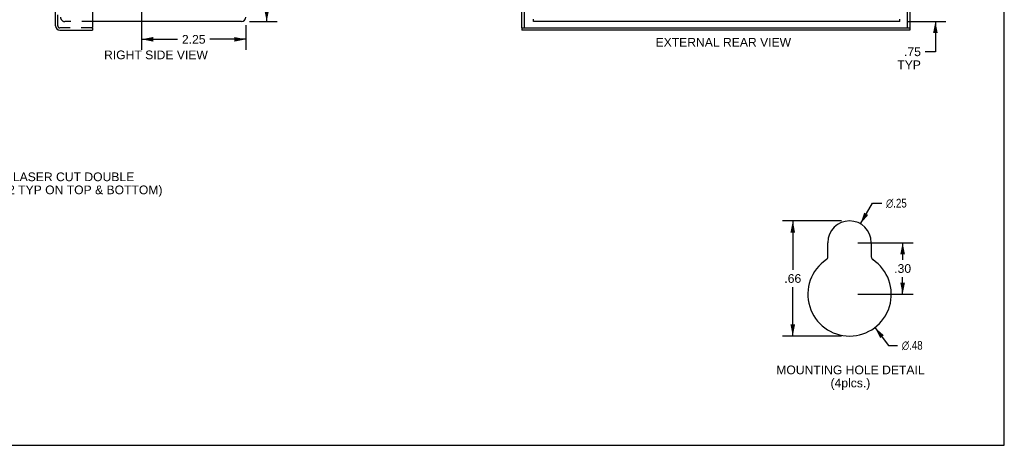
# Model space of a CAD drawing. Header units: inches. Extents: x 0 to 42.5, y 0 to 27.5.
# Tile 12 of 14: x 21.2 to 42.5, y 0 to 9.2. Entities that reach past the tile are written whole.
import ezdxf

# ---------------------------------------------------------------- set-up
doc = ezdxf.new("R2010")
doc.units = ezdxf.units.IN
doc.header["$LTSCALE"] = 2.3375
doc.header["$MEASUREMENT"] = 0
doc.linetypes.add('HIDDEN', pattern=[0.2, 0.1, -0.1])
doc.layers.get('0').update_dxf_attribs({"linetype": 'CONTINUOUS'})
for name, color, linetype in [('DEFAULT_2', 8, 'HIDDEN'), ('DIMENSIONS', 7, 'CONTINUOUS'), ('DOOR_ASSEMBLY', 7, 'CONTINUOUS')]:
    doc.layers.add(name, color=color, linetype=linetype)
doc.styles.get("Standard").update_dxf_attribs({"font": 'arial.ttf'})
doc.styles.add('TEXTSTYLE_1', font='gdt', dxfattribs={"width": 0.8})
doc.dimstyles.new('DIMSTYLE_1', dxfattribs={"dimtxt": 0.1875, "dimasz": 0.25, "dimexe": 0.09, "dimexo": 0.07, "dimgap": 0.0375, "dimtad": 0, "dimtih": 1, "dimtoh": 1, "dimzin": 4, "dimdsep": 46, "dimtxsty": 'Standard', "dimblk": '_FILLED', "dimblk1": '_FILLED', "dimblk2": '_FILLED', "dimcen": 0.09, "dimadec": 3, "dimazin": 1, "dimtfac": 1, "dimtdec": 3, "dimtofl": 0, "dimtmove": 0, "dimatfit": 3, "dimldrblk": '_FILLED', "dimfxl": 1, "dimtolj": 1, "dimtzin": 4, "dimarcsym": 0})
doc.dimstyles.new('DIMSTYLE_2', dxfattribs={"dimtxt": 0.1875, "dimasz": 0.25, "dimexe": 0.09, "dimexo": 0.07, "dimgap": 0.09, "dimtad": 0, "dimtih": 1, "dimtoh": 1, "dimlfac": 0.4, "dimzin": 4, "dimdsep": 46, "dimtxsty": 'Standard', "dimblk": '_FILLED', "dimblk1": '_FILLED', "dimblk2": '_FILLED', "dimcen": 0.09, "dimadec": 3, "dimazin": 1, "dimtfac": 1, "dimtdec": 3, "dimtofl": 0, "dimtmove": 0, "dimatfit": 1, "dimldrblk": '_FILLED', "dimfxl": 1, "dimtolj": 1, "dimtzin": 4, "dimarcsym": 0})
doc.dimstyles.new('DIMSTYLE_3', dxfattribs={"dimtxt": 0.1875, "dimasz": 0.25, "dimexe": 0.09, "dimexo": 0.07, "dimgap": 0.0375, "dimtad": 0, "dimtih": 1, "dimtoh": 1, "dimlfac": 0.4, "dimzin": 4, "dimdsep": 46, "dimtxsty": 'Standard', "dimblk": '_FILLED', "dimblk1": '_FILLED', "dimblk2": '_FILLED', "dimcen": 0.09, "dimadec": 3, "dimazin": 1, "dimtfac": 1, "dimtdec": 3, "dimtofl": 0, "dimtmove": 0, "dimatfit": 3, "dimldrblk": '_FILLED', "dimfxl": 1, "dimtolj": 1, "dimtzin": 4, "dimarcsym": 0})

# ---------------------------------------------------------------- blocks, each defined once
blk = doc.blocks.new('_FILLED')
at = {"color": 0, "linetype": 'ByBlock'}
blk.add_solid([(0, 0), (-1, 0.2), (-1, -0.2)], dxfattribs=at)
blk = doc.blocks.new('*D5')
at = {"layer": 'DIMENSIONS', "color": 2, "linetype": 'Continuous', "transparency": 16777216}
for p, q in [((39.395, 4.774), (39.653, 5.22)), ((39.653, 5.22), (39.854, 5.22))]:
    blk.add_line(p, q, dxfattribs=at)
at = {"layer": 'DIMENSIONS', "color": 2, "linetype": 'Continuous', "transparency": 16777216, "xscale": 0.25, "yscale": 0.25, "zscale": 0.25, "rotation": 239.9728827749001}
blk.add_blockref('_FILLED', (39.395, 4.774), dxfattribs=at)
at = {"layer": 'DIMENSIONS', "color": 2, "linetype": 'Continuous', "transparency": 16777216, "insert": (39.948, 5.314), "char_height": 0.1875, "width": 0.61385, "attachment_point": 1, "line_spacing_factor": 0.9, "style": 'TEXTSTYLE_1'}
blk.add_mtext('{\\fgdt;n}\\fArial;.25', dxfattribs=at)
blk = doc.blocks.new('*D6')
at = {"layer": 'DIMENSIONS', "color": 2, "linetype": 'Continuous', "transparency": 16777216}
for p, q in [((39.708, 2.54), (40.003, 2.155)), ((40.003, 2.155), (40.196, 2.155))]:
    blk.add_line(p, q, dxfattribs=at)
at = {"layer": 'DIMENSIONS', "color": 2, "linetype": 'Continuous', "transparency": 16777216, "xscale": 0.25, "yscale": 0.25, "zscale": 0.25, "rotation": 127.4653944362}
blk.add_blockref('_FILLED', (39.708, 2.54), dxfattribs=at)
at = {"layer": 'DIMENSIONS', "color": 2, "linetype": 'Continuous', "transparency": 16777216, "insert": (40.29, 2.249), "char_height": 0.1875, "width": 0.61385, "attachment_point": 1, "line_spacing_factor": 0.9, "style": 'TEXTSTYLE_1'}
blk.add_mtext('{\\fgdt;n}\\fArial;.48', dxfattribs=at)
blk = doc.blocks.new('*D7')
at = {"layer": 'DIMENSIONS', "color": 2, "linetype": 'Continuous', "transparency": 16777216}
for p, q in [((38.986, 4.837), (37.71, 4.837)), ((37.935, 4.837), (37.935, 3.783)), ((37.935, 2.355), (37.935, 3.408)), ((38.986, 2.355), (37.71, 2.355))]:
    blk.add_line(p, q, dxfattribs=at)
at = {"layer": 'DIMENSIONS', "color": 2, "linetype": 'Continuous', "transparency": 16777216, "xscale": 0.25, "yscale": 0.25, "zscale": 0.25}
for p, rotation in [((37.935, 4.837), 90), ((37.935, 2.355), 270)]:
    blk.add_blockref('_FILLED', p, dxfattribs=dict(at, rotation=rotation))
at = {"layer": 'DIMENSIONS', "color": 2, "linetype": 'Continuous', "transparency": 16777216, "insert": (37.935, 3.69), "char_height": 0.1875, "width": 0.36385, "attachment_point": 2, "line_spacing_factor": 0.9}
blk.add_mtext('.66', dxfattribs=at)
blk = doc.blocks.new('*D12')
at = {"layer": 'DIMENSIONS', "color": 2, "linetype": 'Continuous', "transparency": 16777216}
for p, q in [((41.013, 9.886), (41.013, 10.386)), ((39.716, 9.886), (41.238, 9.886)), ((40.418, 9.136), (41.238, 9.136)), ((41.013, 9.136), (41.013, 8.484)), ((41.013, 8.484), (40.794, 8.484))]:
    blk.add_line(p, q, dxfattribs=at)
at = {"layer": 'DIMENSIONS', "color": 2, "linetype": 'Continuous', "transparency": 16777216, "xscale": 0.25, "yscale": 0.25, "zscale": 0.25}
for p, rotation in [((41.013, 9.886), 270), ((41.013, 9.136), 90)]:
    blk.add_blockref('_FILLED', p, dxfattribs=dict(at, rotation=rotation))
at = {"layer": 'DIMENSIONS', "color": 2, "linetype": 'Continuous', "transparency": 16777216, "insert": (40.7, 8.578), "char_height": 0.1875, "width": 0.50813, "attachment_point": 3, "line_spacing_factor": 0.9}
blk.add_mtext('.75\\PTYP', dxfattribs=at)
blk = doc.blocks.new('*D14')
at = {"layer": 'DIMENSIONS', "color": 2, "linetype": 'Continuous', "transparency": 16777216}
for p, q in [((39.336, 4.368), (40.531, 4.368)), ((40.306, 4.368), (40.306, 3.999)), ((40.306, 3.255), (40.306, 3.624)), ((39.336, 3.255), (40.531, 3.255))]:
    blk.add_line(p, q, dxfattribs=at)
at = {"layer": 'DIMENSIONS', "color": 2, "linetype": 'Continuous', "transparency": 16777216, "xscale": 0.25, "yscale": 0.25, "zscale": 0.25}
for p, rotation in [((40.306, 4.368), 90), ((40.306, 3.255), 270)]:
    blk.add_blockref('_FILLED', p, dxfattribs=dict(at, rotation=rotation))
at = {"layer": 'DIMENSIONS', "color": 2, "linetype": 'Continuous', "transparency": 16777216, "insert": (40.306, 3.905), "char_height": 0.1875, "width": 0.36385, "attachment_point": 2, "line_spacing_factor": 0.9}
blk.add_mtext('.30', dxfattribs=at)
blk = doc.blocks.new('*D20')
at = {"layer": 'DIMENSIONS', "color": 2, "linetype": 'Continuous', "transparency": 16777216}
for p, q in [((24.056, 14.136), (26.806, 14.136)), ((26.581, 14.136), (26.581, 11.824)), ((26.581, 9.136), (26.581, 11.449)), ((26.211, 9.136), (26.806, 9.136))]:
    blk.add_line(p, q, dxfattribs=at)
at = {"layer": 'DIMENSIONS', "color": 2, "linetype": 'Continuous', "transparency": 16777216, "xscale": 0.25, "yscale": 0.25, "zscale": 0.25}
for p, rotation in [((26.581, 14.136), 90), ((26.581, 9.136), 270)]:
    blk.add_blockref('_FILLED', p, dxfattribs=dict(at, rotation=rotation))
at = {"layer": 'DIMENSIONS', "color": 2, "linetype": 'Continuous', "transparency": 16777216, "insert": (26.581, 11.73), "char_height": 0.1875, "width": 0.50953, "attachment_point": 2, "line_spacing_factor": 0.9}
blk.add_mtext('5.00', dxfattribs=at)
blk = doc.blocks.new('*D21')
at = {"layer": 'DIMENSIONS', "color": 2, "linetype": 'Continuous', "transparency": 16777216}
for p, q in [((23.881, 13.961), (23.881, 8.528)), ((26.131, 9.056), (26.131, 8.528)), ((23.881, 8.753), (24.658, 8.753)), ((26.131, 8.753), (25.355, 8.753))]:
    blk.add_line(p, q, dxfattribs=at)
at = {"layer": 'DIMENSIONS', "color": 2, "linetype": 'Continuous', "transparency": 16777216, "xscale": 0.25, "yscale": 0.25, "zscale": 0.25, "rotation": 180}
blk.add_blockref('_FILLED', (23.881, 8.753), dxfattribs=at)
at = {"layer": 'DIMENSIONS', "color": 2, "linetype": 'Continuous', "transparency": 16777216, "xscale": 0.25, "yscale": 0.25, "zscale": 0.25}
blk.add_blockref('_FILLED', (26.131, 8.753), dxfattribs=at)
at = {"layer": 'DIMENSIONS', "color": 2, "linetype": 'Continuous', "transparency": 16777216, "insert": (25.006, 8.846), "char_height": 0.1875, "width": 0.50953, "attachment_point": 2, "line_spacing_factor": 0.9}
blk.add_mtext('2.25', dxfattribs=at)

msp = doc.modelspace()

# ---------------------------------------------------------------- linework, layer by layer
at = {"color": 7, "linetype": 'Continuous'}
for p, q in [((42.5, 0), (42.5, 27.5)), ((32.339, 9.136), (32.339, 9.184)), ((40.243, 9.136), (40.243, 9.184)), ((0, 0), (42.5, 0))]:
    msp.add_line(p, q, dxfattribs=at)
at = {"color": 3, "linetype": 'Continuous'}
for p, q in [((26.036, 9.136), (22.822, 9.136)), ((40.243, 9.136), (32.339, 9.136)), ((38.692, 4.064), (38.692, 4.368)), ((39.63, 4.368), (39.63, 4.064))]:
    msp.add_line(p, q, dxfattribs=at)
for centre, radius, start, end in [((26.036, 9.231), 0.0948, 270, 360), ((39.161, 4.368), 0.469, 0, 180), ((38.617, 4.064), 0.075, 303.8964, 360), ((39.705, 4.064), 0.075, 180, 236.1036), ((39.161, 3.255), 0.9, 123.8964, 56.1036)]:
    msp.add_arc(centre, radius, start, end, dxfattribs=at)
at = {"layer": 'DEFAULT_2', "color": 8, "linetype": 'HIDDEN'}
msp.add_line((22.822, 9.136), (22.226, 9.136), dxfattribs=at)
msp.add_arc((22.226, 9.231), 0.0948, 180, 270, dxfattribs=at)
at = {"layer": 'DOOR_ASSEMBLY', "color": 3, "linetype": 'Continuous'}
for p, q in [((22.024, 9.044), (22.024, 19.229)), ((22.822, 19.261), (22.822, 9.012)), ((32.086, 8.997), (32.086, 19.276)), ((40.461, 9.386), (40.461, 8.997)), ((22.119, 8.949), (22.822, 8.949)), ((40.461, 8.949), (32.086, 8.949))]:
    msp.add_line(p, q, dxfattribs=at)
at = {"layer": 'DOOR_ASSEMBLY', "color": 8, "linetype": 'HIDDEN'}
for p, q in [((22.072, 9.044), (22.072, 19.229)), ((22.807, 8.997), (22.119, 8.997))]:
    msp.add_line(p, q, dxfattribs=at)
at = {"layer": 'DOOR_ASSEMBLY', "color": 7, "linetype": 'Continuous'}
for p, q in [((32.134, 19.276), (32.134, 8.997)), ((40.413, 8.997), (40.413, 9.386)), ((22.807, 8.997), (22.822, 8.997)), ((22.822, 8.997), (22.822, 8.949)), ((32.086, 8.997), (40.461, 8.997)), ((32.086, 8.997), (32.086, 8.949)), ((40.461, 8.997), (40.461, 8.949))]:
    msp.add_line(p, q, dxfattribs=at)
at = {"layer": 'DOOR_ASSEMBLY', "color": 3, "linetype": 'Continuous'}
for centre, radius, start, end in [((22.119, 9.044), 0.0948, 180, 270), ((22.807, 9.012), 0.015, 270, 360)]:
    msp.add_arc(centre, radius, start, end, dxfattribs=at)
at = {"layer": 'DOOR_ASSEMBLY', "color": 8, "linetype": 'HIDDEN'}
msp.add_arc((22.119, 9.044), 0.0468, 180, 270, dxfattribs=at)

# ---------------------------------------------------------------- texts
at = {"layer": 'DIMENSIONS', "color": 2, "linetype": 'Continuous', "char_height": 0.1875, "line_spacing_factor": 0.9}
for s, insert, width, attachment_point in [('EXTERNAL REAR VIEW', (36.436, 8.783), 2.91914, 2), ('RIGHT SIDE VIEW', (24.191, 8.511), 2.23606, 2), (' \\fgdt;{\\fgdt;n}\\fArial;1.125 {\\ftxt.shx;\\W0.166667;\\H0.187500; }& \\fgdt;{\\fgdt;n}\\fArial;0.875 LASER CUT DOUBLE\\P KNOCKOUTS. (x2 TYP ON TOP & BOTTOM)', (18.904, 5.882), 5.41729, 1), ('MOUNTING HOLE DETAIL\\P(4plcs.)', (39.179, 1.719), 3.19586, 2)]:
    msp.add_mtext(s, dxfattribs=dict(at, insert=insert, width=width, attachment_point=attachment_point))

# ---------------------------------------------------------------- dimensions: what is measured, and where the dimension line sits
at = {"layer": 'DIMENSIONS', "color": 2, "linetype": 'Continuous'}
for base, p1, p2, angle, dimstyle, picture, middle in [((23.881, 8.753), (26.131, 9.126), (23.881, 14.031), 180, 'DIMSTYLE_1', '*D21', (25.005, 8.751)), ((26.581, 14.136), (26.141, 9.136), (23.986, 14.136), 90, 'DIMSTYLE_1', '*D20', (26.581, 11.635)), ((37.935, 2.355), (39.056, 4.837), (39.056, 2.355), 270, 'DIMSTYLE_3', '*D7', (37.941, 3.595)), ((40.306, 3.255), (39.266, 4.368), (39.266, 3.255), 270, 'DIMSTYLE_3', '*D14', (40.312, 3.81))]:
    dim = msp.add_linear_dim(base=base, p1=p1, p2=p2, angle=angle, dimstyle=dimstyle, dxfattribs=at)
    dim.commit()
    dim.dimension.update_dxf_attribs({"geometry": picture, "text_midpoint": middle, "dimtype": 160})
dim = msp.add_linear_dim(base=(41.013, 9.886), p1=(40.348, 9.136), p2=(39.646, 9.886), angle=90, text='<>\\PTYP', dimstyle='DIMSTYLE_1', dxfattribs=at)
dim.commit()
dim.dimension.update_dxf_attribs({"geometry": '*D12', "text_midpoint": (40.446, 8.344), "dimtype": 160})
for p1, p2, picture, middle in [((39.39535771, 4.77411622), (38.92622351, 3.96243935), '*D5', (40.25476945, 5.21999582)), ((39.708, 2.54), (38.613, 3.969), '*D6', (40.597, 2.155))]:
    dim = msp.add_diameter_dim_2p(p1=p1, p2=p2, text='%%c<>', dimstyle='DIMSTYLE_2', override={"dimpost": '<>'}, dxfattribs=at)
    dim.commit()
    dim.dimension.update_dxf_attribs({"geometry": picture, "text_midpoint": middle, "dimtype": 163})

doc.saveas('drawing.dxf')
